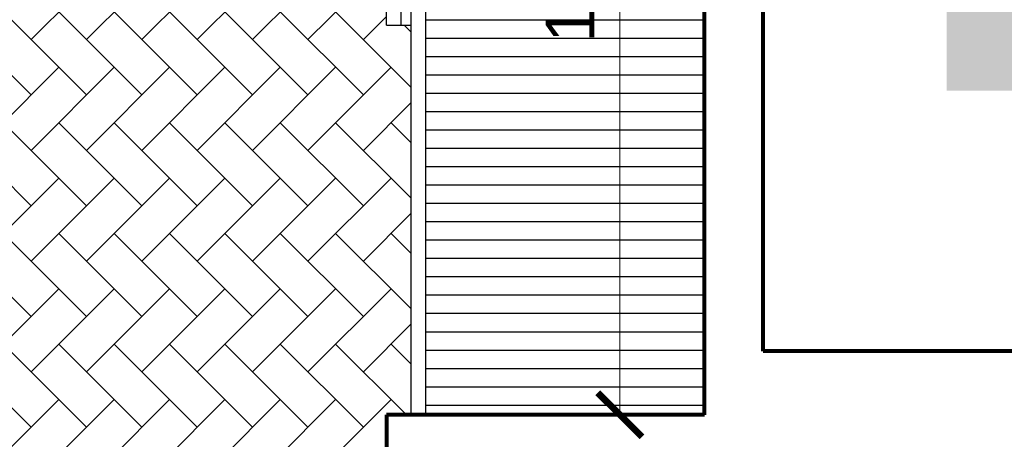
# Model space of a CAD drawing. Header units: inches. Extents: x -2 to 11.2, y -3.4 to 32.7.
# Tile 37 of 42: x 2.5 to 4.5, y 3.6 to 4.5. Entities that reach past the tile are written whole.
import ezdxf

# ---------------------------------------------------------------- set-up
doc = ezdxf.new("R2010")
doc.units = ezdxf.units.IN
doc.header["$MEASUREMENT"] = 0
doc.linetypes.add('CONTINUA', pattern=[0])
for name, color, linetype in [('Closet', 86, 'Continuous'), ('Cotas', 60, 'Continuous'), ('Puerta corrediza', 2, 'Continuous'), ('Puertas', 1, 'Continuous'), ('Textura piso', 8, 'Continuous')]:
    doc.layers.add(name, color=color, linetype=linetype)
doc.layers.add('Paredes', color=5, linetype='Continuous', lineweight=80)
doc.styles.get("Standard").update_dxf_attribs({"font": 'arial.ttf'})
doc.dimstyles.new('Cotas', dxfattribs={"dimtxt": 0.1, "dimasz": 0.09, "dimexe": 0.2, "dimexo": 0.4, "dimgap": 0.05, "dimtad": 1, "dimzin": 0, "dimdsep": 46, "dimtxsty": 'Standard', "dimblk": 'ARCHTICK', "dimcen": 0.09, "dimse1": 1, "dimse2": 1, "dimclrd": 60, "dimclre": 256, "dimadec": 0, "dimazin": 0, "dimtfac": 1, "dimtix": 1, "dimtofl": 0, "dimtmove": 1, "dimatfit": 3, "dimfxl": 0, "dimtolj": 1, "dimtzin": 0, "dimlwd": 9, "dimarcsym": 0})

# ---------------------------------------------------------------- blocks, each defined once
blk = doc.blocks.new('ppuerta closet')
at = {"layer": 'Puerta corrediza'}
for p, q in [((149.8526819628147, 30.20975324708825), (150.8492816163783, 30.20975324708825)), ((149.8526819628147, 30.17975324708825), (149.8526819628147, 30.20975324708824)), ((150.8492816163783, 30.20975324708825), (150.8492816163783, 30.17975324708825)), ((149.8526819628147, 30.17975324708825), (150.8492816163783, 30.17975324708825)), ((149.0560823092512, 30.12975324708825), (149.0560823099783, 30.15975329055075)), ((150.0526819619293, 30.15975326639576), (149.0560823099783, 30.15975329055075)), ((150.0526819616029, 30.12975326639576), (150.0526819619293, 30.15975326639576)), ((150.0526819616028, 30.12975326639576), (149.0560823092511, 30.12975329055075))]:
    blk.add_line(p, q, dxfattribs=at)
blk = doc.blocks.new('_ArchTick')
at = {"color": 0, "linetype": 'ByBlock', "const_width": 0.15}
blk.add_lwpolyline([(-0.5, -0.5), (0.5, 0.5)], dxfattribs=at)
blk = doc.blocks.new('*D97')
at = {"layer": 'Cotas', "color": 60, "linetype": 'CONTINUA', "lineweight": 9, "transparency": 16777216}
blk.add_line((3.746938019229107, 5.462856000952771), (3.746938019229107, 3.66965669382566), dxfattribs=at)
at = {"layer": 'Defpoints', "color": 0, "transparency": 16777216}
for p in [(3.746938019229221, 5.462856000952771), (3.746938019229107, 3.66965669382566), (3.746938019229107, 3.66965669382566)]:
    blk.add_point(p, dxfattribs=at)
at = {"layer": 'Cotas', "color": 60, "lineweight": 9, "transparency": 16777216, "xscale": 0.09, "yscale": 0.09, "zscale": 0.09}
for p, rotation in [((3.746938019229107, 5.462856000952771), 90), ((3.746938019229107, 3.66965669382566), 270)]:
    blk.add_blockref('_ArchTick', p, dxfattribs=dict(at, rotation=rotation))
at = {"layer": 'Cotas', "color": 0, "transparency": 16777216, "insert": (3.645880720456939, 4.566256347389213), "char_height": 0.1, "attachment_point": 5, "rotation": 90}
blk.add_mtext('\\A1;1.79', dxfattribs=at)

msp = doc.modelspace()

# ---------------------------------------------------------------- hatches: boundary and pattern name
at = {"layer": 'Closet'}
h = msp.add_hatch(dxfattribs=at)
h.set_pattern_fill('ANSI31', color=256, scale=0.3, angle=-45.00000000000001, style=0)
h.set_pattern_definition([(360, (-26.85975312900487, 108.9145412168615), (1.382753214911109e-17, 0.0375), [])])
h.paths.add_polyline_path([(3.919617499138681, 3.669656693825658), (3.919617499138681, 5.462856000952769), (3.300000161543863, 5.462856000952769), (3.300000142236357, 4.666256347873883), (3.320000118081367, 4.666256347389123), (3.350000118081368, 4.666256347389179), (3.350000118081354, 3.669656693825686)])
h.paths.add_polyline_path([(3.655802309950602, 4.630690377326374), (3.655802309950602, 4.447496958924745), (3.430802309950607, 4.447496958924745), (3.430802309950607, 4.630690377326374)], flags=24)
h.paths.add_polyline_path([(3.742122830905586, 4.690930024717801), (3.742122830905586, 4.486279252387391), (3.5112799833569, 4.486279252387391), (3.5112799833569, 4.690930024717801)], flags=24)
at = {"layer": 'Textura piso'}
h = msp.add_hatch(dxfattribs=at)
h.set_pattern_fill('AR-CONC', color=256, scale=0.02, angle=270, style=0)
h.set_pattern_definition([(320, (-41.40975532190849, -126.9724224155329), (-0.01255042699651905, -0.1434520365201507), [0.015, -0.165]), (265, (-41.40975532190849, -126.9724224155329), (0.1504384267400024, 0.02775026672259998), [0.012, -0.132]), (10.45139999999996, (-41.41080118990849, -126.9843767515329), (0.1378879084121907, -0.1157018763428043), [0.012748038, -0.1402284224]), (316.1842, (-41.36975532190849, -126.9724224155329), (-0.03310380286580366, -0.2134482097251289), [0.0225, -0.2475]), (6.635599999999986, (-41.37251398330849, -126.9902097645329), (0.1948235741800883, -0.1869325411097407), [0.01912205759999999, -0.2103425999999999]), (261.1842, (-41.36975532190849, -126.9724224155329), (0.1948237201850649, -0.1869323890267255), [0.018, -0.198]), (291, (-41.37975532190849, -126.9924224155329), (-0.0805237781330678, -0.1193814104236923), [0.015, -0.165]), (236, (-41.37975532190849, -126.9924224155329), (0.1450300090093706, -0.04866306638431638), [0.012, -0.132]), (341.4514, (-41.38646564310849, -127.0023708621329), (0.06450609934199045, -0.168044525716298), [0.012748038, -0.1402284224]), (307.5, (-41.40975532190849, -126.9724224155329), (0.0665787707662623, -0.002431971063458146), [0, -0.1303999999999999, 0, -0.1339999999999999, 0, -0.1324999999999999]), (277.5, (-41.40975532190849, -126.9724224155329), (0.07888234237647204, -0.05261390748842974), [0, -0.0764, 0, -0.1274, 0, -0.0505]), (237.5, (-41.40975532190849, -126.9278224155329), (-0.00451097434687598, -0.1067644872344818), [0, -0.05, 0, -0.156, 0, -0.207]), (227.5, (-41.40975532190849, -126.9078224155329), (0.02002099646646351, -0.1166372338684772), [0, -0.06499999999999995, 0, -0.1035999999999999, 0, -0.1469999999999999])])
h.paths.add_polyline_path([(7.588042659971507, 4.332166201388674), (7.588042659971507, 8.155069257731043), (4.414585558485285, 8.155069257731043), (4.414585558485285, 4.332166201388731)])
h.paths.add_polyline_path([(5.139617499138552, 7.399656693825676, -0.4142135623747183), (5.175514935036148, 7.435554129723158), (5.777283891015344, 7.435554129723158), (5.803720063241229, 7.435554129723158, -0.4142135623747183), (5.839617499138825, 7.399656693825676), (5.839617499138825, 5.515041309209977, -0.4142135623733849), (5.803720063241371, 5.479143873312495), (5.849669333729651, 5.479143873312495), (5.849669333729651, 5.425040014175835, -0.4142135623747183), (5.885566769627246, 5.460937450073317), (7.16590864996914, 5.460937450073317, -0.4142135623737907), (7.201806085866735, 5.425040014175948), (7.201806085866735, 5.398603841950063), (7.201806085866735, 4.796834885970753, -0.4142135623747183), (7.16590864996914, 4.760937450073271), (5.885566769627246, 4.760937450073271, -0.4142135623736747), (5.849669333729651, 4.79683488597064), (5.175514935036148, 4.79683488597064), (5.175514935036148, 5.479143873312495, -0.4142135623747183), (5.139617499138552, 5.515041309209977)], flags=16)
h.paths.add_polyline_path([(5.293721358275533, 7.353245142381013), (5.247309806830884, 7.399656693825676), (5.777283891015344, 7.399656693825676, 0.4142135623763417), (5.795232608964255, 7.41760541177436), (5.795232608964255, 7.399656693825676, -0.4142135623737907), (5.75933517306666, 7.363759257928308), (5.319104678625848, 7.363759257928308, 0.1989123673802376)], flags=0)
h.paths.add_polyline_path([(6.23961749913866, 6.999656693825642), (7.139617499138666, 6.999656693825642), (7.139617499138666, 6.099656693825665), (6.23961749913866, 6.099656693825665)], flags=16)
h.paths.add_polyline_path([(7.130011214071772, 4.940424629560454), (7.130011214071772, 5.380655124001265, -0.4142135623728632), (7.16590864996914, 5.416552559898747), (7.183857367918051, 5.416552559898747, 0.4142135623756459), (7.16590864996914, 5.398603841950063), (7.165908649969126, 4.868629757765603), (7.119497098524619, 4.915041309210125, 0.1989123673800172)], flags=0)
edge = h.paths.add_edge_path(flags=0)
edge.add_line((5.175514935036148, 6.155212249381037), (5.319104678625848, 6.155212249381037))
edge.add_arc((5.319104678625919, 6.191109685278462), 0.03589743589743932, 179.9999999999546, 269.9999999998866, ccw=False)
edge.add_line((5.28320724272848, 6.191109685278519), (5.28320724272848, 6.723588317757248))
edge.add_arc((5.319104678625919, 6.723588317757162), 0.03589743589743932, 90, 179.9999999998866, ccw=False)
edge.add_line((5.319104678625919, 6.759485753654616), (5.175514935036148, 6.759485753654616))
edge.add_line((5.175514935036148, 6.759485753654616), (5.175514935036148, 6.155212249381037))
edge = h.paths.add_edge_path(flags=0)
edge.add_line((5.175514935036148, 6.155212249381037), (5.319104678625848, 6.155212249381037))
edge.add_arc((5.319104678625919, 6.191109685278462), 0.03589743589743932, 179.9999999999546, 269.9999999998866, ccw=False)
edge.add_line((5.28320724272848, 6.191109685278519), (5.28320724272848, 6.723588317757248))
edge.add_arc((5.319104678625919, 6.723588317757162), 0.03589743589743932, 90, 179.9999999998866, ccw=False)
edge.add_line((5.319104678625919, 6.759485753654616), (5.175514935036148, 6.759485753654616))
edge.add_line((5.175514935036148, 6.759485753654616), (5.175514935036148, 6.155212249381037))
edge = h.paths.add_edge_path(flags=0)
edge.add_arc((5.867618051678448, 5.398603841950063), 0.01794871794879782, -1.272221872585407e-14, 180)
edge.add_line((5.849669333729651, 5.398603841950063), (5.849669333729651, 4.868629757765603))
edge.add_line((5.849669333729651, 4.868629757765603), (5.885566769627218, 4.868629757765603))
edge.add_line((5.885566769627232, 4.868629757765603), (5.88556676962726, 5.398603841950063))
edge = h.paths.add_edge_path(flags=0)
edge.add_arc((5.867618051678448, 5.398603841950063), 0.01794871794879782, -1.272221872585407e-14, 180)
edge.add_line((5.849669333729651, 5.398603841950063), (5.849669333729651, 4.868629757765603))
edge.add_line((5.849669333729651, 4.868629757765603), (5.885566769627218, 4.868629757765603))
edge.add_line((5.885566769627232, 4.868629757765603), (5.88556676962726, 5.398603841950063))
h.paths.add_polyline_path([(5.278777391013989, 7.748336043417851), (7.146322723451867, 7.748336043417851), (7.146322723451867, 7.517896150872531), (5.278777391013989, 7.517896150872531)], flags=24)
h = msp.add_hatch(dxfattribs=at)
h.set_pattern_fill('AR-HBONE', color=256, scale=0.02, angle=270, style=0)
h.set_pattern_definition([(315, (-41.40975532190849, -126.9724224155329), (0.1131370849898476, -2.966472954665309e-17), [0.24, -0.08]), (45, (-41.35318677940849, -127.0289909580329), (0.1131370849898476, -2.966472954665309e-17), [0.24, -0.08])])
edge = h.paths.add_edge_path()
edge.add_line((3.789617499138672, 0.8499999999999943), (3.789617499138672, 1.249999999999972))
edge.add_line((3.789617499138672, 1.249999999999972), (4.014520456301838, 1.249999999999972))
edge.add_line((4.014520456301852, 1.249999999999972), (4.014520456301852, 1.916409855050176))
edge.add_line((4.014520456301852, 1.916409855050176), (3.997789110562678, 1.916409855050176))
edge.add_line((3.997789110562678, 1.916409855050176), (3.972692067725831, 1.916409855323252))
edge.add_line((3.972692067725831, 1.916409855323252), (3.9726920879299, 2.749999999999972))
edge.add_line((3.9726920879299, 2.749999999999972), (3.789617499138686, 2.749999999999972))
edge.add_line((3.789617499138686, 2.749999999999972), (3.789617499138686, 3.549656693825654))
edge.add_line((3.789617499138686, 3.549656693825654), (3.270000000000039, 3.549656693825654))
edge.add_line((3.270000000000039, 3.549656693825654), (3.270000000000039, 3.669656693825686))
edge.add_line((3.270000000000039, 3.669656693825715), (3.320000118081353, 3.669656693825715))
edge.add_line((3.320000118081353, 3.669656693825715), (3.320000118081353, 4.466256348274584))
edge.add_line((3.320000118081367, 4.466256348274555), (3.300000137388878, 4.466256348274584))
edge.add_line((3.300000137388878, 4.466256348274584), (3.270000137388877, 4.466256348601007))
edge.add_line((3.270000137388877, 4.466256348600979), (3.270000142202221, 4.664847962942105))
edge.add_line((3.270000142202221, 4.664847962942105), (3.266523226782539, 4.664847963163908))
edge.add_line((3.266523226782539, 4.664847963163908), (3.266523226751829, 4.65712186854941))
edge.add_ellipse((3.258385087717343, 4.657121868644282), major_axis=(0.005754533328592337, 0.005754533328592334), ratio=0.9999999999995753, start_angle=220.324277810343, end_angle=315.0000000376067, ccw=False)
edge.add_line((3.257721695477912, 4.649010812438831), (3.24840000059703, 4.651274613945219))
edge.add_line((3.24840000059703, 4.651274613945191), (3.248400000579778, 4.65838738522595))
edge.add_line((3.248400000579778, 4.65838738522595), (3.242325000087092, 4.658387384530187))
edge.add_ellipse((3.262232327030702, 4.642171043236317), major_axis=(0.01815587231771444, 0.01815587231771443), ratio=0.9999999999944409, start_angle=95.83402702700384, end_angle=134.8997913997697)
edge.add_line((3.236556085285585, 4.642215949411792), (3.232200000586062, 4.642215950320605))
edge.add_line((3.232200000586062, 4.642215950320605), (3.23220000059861, 4.63195172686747))
edge.add_line((3.232200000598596, 4.63195172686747), (3.178200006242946, 4.631951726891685))
edge.add_ellipse((3.230780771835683, 5.459750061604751), major_axis=(0.5865214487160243, 0.5865214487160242), ratio=0.9999999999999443, start_angle=134.7854552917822, end_angle=221.3655225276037, ccw=False)
edge.add_line((2.401319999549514, 5.462856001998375), (2.370000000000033, 5.462856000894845))
edge.add_line((2.370000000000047, 5.462856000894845), (2.370000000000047, 5.082856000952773))
edge.add_line((2.370000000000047, 5.082856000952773), (2.370000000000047, 4.232856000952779))
edge.add_line((2.370000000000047, 4.232856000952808), (2.370000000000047, 3.549656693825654))
edge.add_line((2.370000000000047, 3.549656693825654), (0.2500000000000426, 3.549656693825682))
edge.add_line((0.2500000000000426, 3.549656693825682), (0.2500000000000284, 2.049999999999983))
edge.add_line((0.2500000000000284, 2.049999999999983), (1.05000000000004, 2.049999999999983))
edge.add_line((1.05000000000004, 2.049999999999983), (1.05000000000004, 0.2499999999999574))
edge.add_line((1.05000000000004, 0.2499999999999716), (1.15029296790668, 0.2499999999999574))
edge.add_ellipse((1.151248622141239, 0.2512486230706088), major_axis=(0.0008829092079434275, -0.0008829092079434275), ratio=0.9999999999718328, start_angle=404.99999009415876, end_angle=629.9999999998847, ccw=False)
edge.add_line((1.151038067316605, 0.2537458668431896), (1.15249724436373, 0.2537458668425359))
edge.add_line((1.15249724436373, 0.2537458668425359), (1.152497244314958, 0.2936393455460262))
edge.add_ellipse((1.156461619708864, 0.2936393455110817), major_axis=(0.002803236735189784, -0.002803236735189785), ratio=0.9999999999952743, start_angle=135.0000000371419, end_angle=225.0000000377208, ccw=False)
edge.add_line((1.157710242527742, 0.2981209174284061), (1.157710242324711, 0.6082362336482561))
edge.add_ellipse((1.15646162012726, 0.6127178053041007), major_axis=(0.002803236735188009, 0.002803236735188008), ratio=0.9999999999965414, start_angle=135.0000000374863, end_angle=225.0000000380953, ccw=False)
edge.add_line((1.151980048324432, 0.613966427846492), (1.152497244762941, 0.6139664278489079))
edge.add_line((1.152497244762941, 0.6139664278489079), (1.152497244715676, 0.6526112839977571))
edge.add_line((1.15249724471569, 0.6526112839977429), (1.183712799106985, 0.6526112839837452))
edge.add_arc((1.168993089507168, 0.2716303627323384), 0.3812651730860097, 2.1090138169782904, 87.78740112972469, ccw=False)
edge.add_arc((1.931006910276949, 0.2716303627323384), 0.3812651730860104, 92.21259887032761, 177.8909861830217, ccw=False)
edge.add_line((1.916287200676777, 0.6526112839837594), (1.947502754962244, 0.6526112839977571))
edge.add_line((1.947502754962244, 0.6526112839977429), (1.947502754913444, 0.6127178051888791))
edge.add_ellipse((1.94353837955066, 0.6127178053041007), major_axis=(0.002803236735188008, -0.002803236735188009), ratio=0.9999999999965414, start_angle=314.9999999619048, end_angle=404.9999999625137, ccw=False)
edge.add_line((1.942289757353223, 0.6082362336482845), (1.942289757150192, 0.2981209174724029))
edge.add_ellipse((1.943538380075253, 0.2936393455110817), major_axis=(0.002803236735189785, 0.002803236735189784), ratio=0.9999999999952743, start_angle=-45.00000003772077, end_angle=44.99999996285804)
edge.add_line((1.948019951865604, 0.2923907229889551), (1.947502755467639, 0.2923907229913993))
edge.add_line((1.947502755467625, 0.2923907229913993), (1.947502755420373, 0.2537458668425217))
edge.add_line((1.947502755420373, 0.2537458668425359), (1.947502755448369, 0.2512486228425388))
edge.add_ellipse((1.948751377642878, 0.2512486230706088), major_axis=(0.0008829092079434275, 0.0008829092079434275), ratio=0.9999999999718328, start_angle=-89.99999999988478, end_angle=135.0000099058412, ccw=False)
edge.add_line((1.949371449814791, 0.2524972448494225), (1.949210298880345, 0.2524972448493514))
edge.add_ellipse((1.948751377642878, 0.2512486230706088), major_axis=(0.0008829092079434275, 0.0008829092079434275), ratio=0.9999999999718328, start_angle=-89.99999999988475, end_angle=135.0000099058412)
edge.add_line((1.949707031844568, 0.2500000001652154), (1.949999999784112, 0.2500000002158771))
edge.add_line((1.949999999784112, 0.2500000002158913), (2.189617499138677, 0.250000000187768))
edge.add_line((2.189617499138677, 0.2500000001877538), (2.189617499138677, 0.8499999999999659))
edge.add_line((2.189617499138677, 0.8499999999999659), (3.789617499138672, 0.8499999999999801))
h.paths.add_polyline_path([(3.211658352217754, 1.583118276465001), (3.217363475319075, 1.577286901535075), (3.223727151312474, 1.570004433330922), (3.223727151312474, 1.536703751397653), (3.230944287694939, 1.536703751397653), (3.230944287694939, 1.491178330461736), (3.23291308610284, 1.489648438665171), (3.230944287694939, 1.486885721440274), (3.230944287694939, 1.476543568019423), (3.223574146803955, 1.476543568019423), (3.212294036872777, 1.460714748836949, -0.2675163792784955), (3.262154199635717, 1.374193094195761), (3.262154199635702, 1.256995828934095), (3.280129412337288, 1.256995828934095), (3.280129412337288, 1.361074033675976), (3.350716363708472, 1.361074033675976), (3.350716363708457, 1.100703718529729), (3.280129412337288, 1.100703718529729), (3.280129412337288, 1.145008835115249), (3.262154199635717, 1.1509222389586), (3.262154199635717, 1.116531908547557, -0.4142135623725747), (3.162154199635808, 1.016531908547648), (3.051598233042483, 1.016531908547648), (3.051598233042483, 0.9313118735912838), (3.011547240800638, 0.9313118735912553), (3.011547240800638, 1.016531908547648), (2.902218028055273, 1.016531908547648, -0.4142135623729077), (2.80221802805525, 1.116531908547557), (2.802218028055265, 1.150943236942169), (2.780868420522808, 1.143919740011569), (2.780868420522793, 1.100703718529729), (2.710281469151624, 1.100703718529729), (2.710281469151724, 1.361074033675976), (2.780868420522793, 1.361074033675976), (2.780868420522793, 1.256995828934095), (2.802218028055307, 1.256995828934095), (2.802218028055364, 1.374193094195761, -0.2655810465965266), (2.85145414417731, 1.460350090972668), (2.84168388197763, 1.474462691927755), (2.833012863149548, 1.474462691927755), (2.833012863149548, 1.486987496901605), (2.830886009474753, 1.490059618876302), (2.833012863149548, 1.491532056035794), (2.833012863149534, 1.534723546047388), (2.840540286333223, 1.534723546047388), (2.841145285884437, 1.545528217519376), (2.84182310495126, 1.552858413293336), (2.843215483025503, 1.562827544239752), (2.846095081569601, 1.572819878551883), (2.849932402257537, 1.58016981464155), (2.854615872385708, 1.585558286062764), (2.860207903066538, 1.589838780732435), (2.866470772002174, 1.593404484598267), (2.873288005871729, 1.596348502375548), (2.880580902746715, 1.598746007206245), (2.888221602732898, 1.600649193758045), (2.896089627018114, 1.602119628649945), (2.9038973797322, 1.603195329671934), (2.911362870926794, 1.603917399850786), (2.919604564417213, 1.604411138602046), (2.927837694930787, 1.604486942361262), (2.933466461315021, 1.604356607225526), (2.935889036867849, 1.604291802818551), (2.938260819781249, 1.604230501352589), (2.940644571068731, 1.604181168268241), (2.943263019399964, 1.604144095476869), (2.946378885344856, 1.604117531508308), (2.95025488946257, 1.604099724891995), (2.955153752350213, 1.604088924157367), (2.961338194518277, 1.604083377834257), (2.969070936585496, 1.604081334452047), (2.978614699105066, 1.6040810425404), (2.990111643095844, 1.604080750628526), (3.00322169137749, 1.604078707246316), (3.017484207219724, 1.604073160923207), (3.032438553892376, 1.604062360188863), (3.047624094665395, 1.604044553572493), (3.06258019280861, 1.604017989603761), (3.076846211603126, 1.603980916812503), (3.089961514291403, 1.603931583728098), (3.101570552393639, 1.60386794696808), (3.111738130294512, 1.603786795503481), (3.120634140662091, 1.603684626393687), (3.128428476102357, 1.603557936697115), (3.138628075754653, 1.603327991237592), (3.149558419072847, 1.602888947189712), (3.159334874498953, 1.602272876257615), (3.168047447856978, 1.601436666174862), (3.176166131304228, 1.600272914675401), (3.184066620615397, 1.598657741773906), (3.19186173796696, 1.596452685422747), (3.19974870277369, 1.592735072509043), (3.206513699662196, 1.587686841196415)], flags=16)
h.paths.add_polyline_path([(3.187220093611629, 1.518364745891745), (3.193382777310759, 1.516537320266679), (3.199185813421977, 1.514018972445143), (3.205897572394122, 1.509678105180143), (3.2079044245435, 1.5079781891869), (3.204110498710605, 1.510833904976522), (3.200700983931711, 1.513039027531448), (3.197560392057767, 1.514724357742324), (3.194573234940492, 1.516020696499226), (3.191624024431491, 1.517058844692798), (3.188617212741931, 1.517950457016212), (3.185537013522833, 1.518730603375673), (3.182387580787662, 1.519415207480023), (3.179173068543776, 1.520020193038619), (3.175897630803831, 1.520561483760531), (3.172565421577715, 1.521055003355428), (3.169180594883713, 1.521516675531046), (3.165747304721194, 1.521962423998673), (3.162269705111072, 1.522404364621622), (3.158751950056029, 1.522839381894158), (3.155198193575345, 1.523260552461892), (3.151612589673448, 1.523660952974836), (3.147999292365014, 1.524033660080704), (3.144362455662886, 1.524371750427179), (3.140706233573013, 1.524668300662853), (3.137034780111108, 1.524916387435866), (3.133312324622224, 1.525111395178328), (3.12934339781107, 1.525257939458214), (3.124892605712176, 1.525362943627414), (3.119724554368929, 1.525433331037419), (3.113603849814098, 1.525476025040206), (3.106295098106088, 1.525497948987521), (3.097562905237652, 1.525506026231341), (3.087171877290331, 1.525507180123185), (3.075010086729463, 1.525507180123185), (3.061459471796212, 1.525507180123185), (3.047025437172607, 1.525507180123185), (3.032213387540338, 1.525507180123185), (3.017528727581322, 1.525507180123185), (3.003476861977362, 1.525507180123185), (2.990563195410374, 1.525507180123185), (2.979293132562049, 1.525507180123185), (2.970040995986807, 1.525506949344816), (2.962656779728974, 1.525505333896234), (2.956859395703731, 1.525500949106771), (2.952367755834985, 1.525492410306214), (2.948900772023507, 1.525478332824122), (2.946177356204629, 1.525457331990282), (2.943916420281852, 1.525428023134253), (2.941836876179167, 1.525389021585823), (2.939706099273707, 1.525338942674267), (2.937485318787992, 1.525276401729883), (2.935184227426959, 1.525200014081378), (2.932812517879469, 1.525108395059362), (2.930379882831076, 1.525000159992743), (2.927896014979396, 1.524873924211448), (2.925370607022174, 1.52472830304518), (2.922813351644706, 1.52456191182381), (2.920230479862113, 1.524373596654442), (2.917614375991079, 1.524163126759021), (2.914953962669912, 1.523930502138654), (2.912238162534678, 1.523675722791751), (2.909455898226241, 1.523398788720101), (2.906596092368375, 1.523099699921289), (2.903647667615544, 1.522778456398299), (2.900599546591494, 1.522435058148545), (2.897446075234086, 1.522067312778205), (2.894203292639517, 1.521664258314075), (2.890892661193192, 1.521212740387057), (2.887535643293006, 1.5206996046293), (2.884153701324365, 1.520111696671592), (2.880768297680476, 1.519435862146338), (2.877400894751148, 1.518658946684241), (2.874072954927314, 1.517767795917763), (2.870782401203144, 1.516722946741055), (2.867432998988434, 1.515379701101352), (2.863904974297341, 1.513567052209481), (2.860078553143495, 1.511113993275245), (2.855833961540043, 1.507849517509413), (2.851051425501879, 1.503602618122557), (2.845611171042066, 1.498202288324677), (2.843102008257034, 1.49548851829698), (2.843708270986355, 1.493163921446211), (2.844956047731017, 1.49007315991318), (2.846446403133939, 1.487689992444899), (2.848199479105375, 1.485881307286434), (2.850235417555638, 1.48451399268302), (2.852574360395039, 1.483454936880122), (2.855236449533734, 1.482571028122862), (2.858244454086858, 1.481746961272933), (2.861631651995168, 1.480938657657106), (2.866886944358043, 1.47980694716), (2.869687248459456, 1.479264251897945), (2.863071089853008, 1.480595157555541), (2.856374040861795, 1.482193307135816), (2.849591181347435, 1.484445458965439), (2.845541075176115, 1.488624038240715), (2.842870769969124, 1.495238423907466), (2.842975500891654, 1.495351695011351), (2.842682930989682, 1.497095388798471), (2.84310200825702, 1.495488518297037), (2.845611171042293, 1.49820228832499), (2.851051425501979, 1.503602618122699), (2.858034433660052, 1.509803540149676), (2.86556203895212, 1.514629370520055), (2.872010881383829, 1.517215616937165), (2.878936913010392, 1.519070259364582), (2.885670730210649, 1.52041454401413), (2.89229419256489, 1.521426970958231), (2.898518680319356, 1.522200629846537), (2.906863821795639, 1.523140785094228), (2.915113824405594, 1.523961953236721), (2.922789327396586, 1.52457946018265), (2.930236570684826, 1.525008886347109), (2.937342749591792, 1.525283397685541), (2.944043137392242, 1.525440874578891), (2.95018930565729, 1.525488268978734), (2.956859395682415, 1.525500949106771), (2.962656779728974, 1.525505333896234), (2.970040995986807, 1.525506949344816), (2.979293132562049, 1.525507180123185), (2.990563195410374, 1.525507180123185), (3.003476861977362, 1.525507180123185), (3.017528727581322, 1.525507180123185), (3.032213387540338, 1.525507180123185), (3.047025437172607, 1.525507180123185), (3.061459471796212, 1.525507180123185), (3.075010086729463, 1.525507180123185), (3.087171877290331, 1.525507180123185), (3.097562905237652, 1.525506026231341), (3.106295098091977, 1.52549794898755), (3.11360384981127, 1.525476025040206), (3.122826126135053, 1.525411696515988), (3.131474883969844, 1.525207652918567), (3.138765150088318, 1.524825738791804), (3.146043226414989, 1.524235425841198), (3.153209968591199, 1.523496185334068), (3.160155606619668, 1.522673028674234), (3.168167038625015, 1.521654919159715), (3.174545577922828, 1.52078492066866), (3.180972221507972, 1.519722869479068)], flags=0)
h.paths.add_polyline_path([(2.924141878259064, 1.604473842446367), (2.916461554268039, 1.604282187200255), (2.914873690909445, 1.604158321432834), (2.922544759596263, 1.604481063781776)], flags=16)
h.paths.add_polyline_path([(3.09420474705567, 2.410590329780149), (2.967323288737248, 2.529116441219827), (2.856915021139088, 2.408775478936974), (2.826500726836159, 2.372759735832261), (2.757869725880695, 2.313973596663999), (2.755385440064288, 2.313697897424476), (2.746804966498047, 2.290084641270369), (2.709367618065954, 2.241621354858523), (2.64662763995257, 2.20347307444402), (2.624089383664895, 2.203128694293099), (2.613698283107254, 2.212145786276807), (2.60906700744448, 2.239362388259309), (2.611676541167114, 2.269792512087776), (2.643828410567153, 2.335262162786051), (2.696846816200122, 2.386742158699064), (2.723078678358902, 2.458701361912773), (2.76418005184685, 2.517047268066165), (2.831513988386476, 2.566887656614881), (2.835575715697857, 2.575138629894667), (2.873924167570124, 2.616365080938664), (2.775210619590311, 2.708578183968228), (2.692948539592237, 2.631282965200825), (2.636122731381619, 2.581416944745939), (2.6066656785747, 2.566776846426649), (2.532384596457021, 2.533837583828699), (2.52260378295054, 2.506722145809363), (2.498049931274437, 2.481852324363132), (2.436199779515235, 2.447352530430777), (2.40396048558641, 2.440699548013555), (2.387386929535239, 2.44965291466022), (2.377931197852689, 2.480329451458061), (2.387702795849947, 2.520742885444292), (2.421803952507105, 2.568090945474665), (2.464144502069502, 2.6063245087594), (2.503957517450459, 2.637865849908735), (2.507113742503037, 2.649846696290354), (2.523150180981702, 2.688759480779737), (2.525570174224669, 2.700638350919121), (2.629723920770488, 2.777739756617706), (2.642614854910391, 2.794999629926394), (2.664091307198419, 2.812380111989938), (2.517679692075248, 2.949150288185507, -0.414213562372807), (2.51566384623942, 3.008358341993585), (3.016095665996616, 3.544067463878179, -0.414213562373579), (3.075303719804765, 3.546083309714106), (3.65182877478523, 3.007523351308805, -0.4142135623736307), (3.653844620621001, 2.948315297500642), (3.355196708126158, 2.628614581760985), (3.354815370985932, 2.626625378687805), (3.336010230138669, 2.600783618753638), (3.320812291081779, 2.591806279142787), (3.153412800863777, 2.412606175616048, -0.4142135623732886)], flags=16)
h.paths.add_polyline_path([(3.260574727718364, 1.193001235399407), (3.2618471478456, 1.192591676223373), (3.260574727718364, 1.192591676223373)], flags=0)
h.paths.add_polyline_path([(1.883970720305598, 0.8160422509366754), (1.883970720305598, 0.820061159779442), (1.878999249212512, 0.820061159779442), (1.878999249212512, 0.8161938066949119, 0.01042263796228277)], flags=16)
h.paths.add_polyline_path([(1.885119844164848, 1.053720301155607), (1.898885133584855, 1.053720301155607), (1.898885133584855, 1.048748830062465), (1.923742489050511, 1.048748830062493), (1.923742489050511, 1.043777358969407), (1.933685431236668, 1.043777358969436), (1.933685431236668, 1.038805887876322), (1.94362837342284, 1.03880588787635), (1.94362837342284, 1.033834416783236), (1.953571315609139, 1.033834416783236), (1.953571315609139, 1.02886294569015), (1.958542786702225, 1.028862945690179), (1.95854278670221, 1.023891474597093), (1.963514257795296, 1.023891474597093), (1.963514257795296, 1.018920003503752), (1.973457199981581, 1.01892000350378), (1.973457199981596, 1.00897706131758), (1.978428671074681, 1.008977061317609), (1.978428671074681, 1.004005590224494), (1.983400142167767, 1.004005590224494), (1.983400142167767, 0.9940626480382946), (1.988371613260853, 0.994062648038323), (1.988371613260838, 0.9841197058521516), (1.993343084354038, 0.9841197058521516), (1.993343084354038, 0.9741767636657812), (1.998314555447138, 0.9741767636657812), (1.998314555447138, 0.9542908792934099), (2.003286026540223, 0.9542908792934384), (2.003286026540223, 0.9353520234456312), (1.885119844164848, 0.9353520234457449), (1.885119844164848, 0.8250326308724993), (1.839227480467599, 0.8250326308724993), (1.839227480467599, 0.8300041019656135), (1.829284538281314, 0.830004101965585), (1.829284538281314, 0.8349755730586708), (1.819341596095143, 0.8349755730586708), (1.819341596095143, 0.8399470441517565), (1.814370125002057, 0.8399470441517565), (1.814370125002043, 0.8449185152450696), (1.804427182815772, 0.844918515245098), (1.804427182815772, 0.8498899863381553), (1.799455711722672, 0.8498899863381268), (1.799455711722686, 0.8548614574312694), (1.7944842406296, 0.8548614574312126), (1.7944842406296, 0.8648043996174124), (1.789512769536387, 0.8648043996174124), (1.789512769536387, 0.8697758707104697), (1.784541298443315, 0.8697758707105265), (1.784541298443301, 0.8797188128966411), (1.77956982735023, 0.8797188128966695), (1.779569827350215, 0.8896617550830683), (1.774598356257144, 0.8896617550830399), (1.774598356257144, 0.9045761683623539), (1.769626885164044, 0.9045761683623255), (1.769626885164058, 0.9353520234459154), (1.740834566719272, 0.9353520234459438), (1.740150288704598, 0.9282224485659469), (1.738986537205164, 0.9201037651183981), (1.737371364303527, 0.912203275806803), (1.735166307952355, 0.904408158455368), (1.731448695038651, 0.8965211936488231), (1.726400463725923, 0.8897561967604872), (1.721831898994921, 0.8846115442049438), (1.716000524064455, 0.8789064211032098), (1.708718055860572, 0.8725427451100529), (1.675417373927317, 0.8725427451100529), (1.675417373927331, 0.8653256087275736), (1.629891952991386, 0.865325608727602), (1.628362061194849, 0.8633568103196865), (1.625599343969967, 0.8653256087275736), (1.615257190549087, 0.8653256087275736), (1.615257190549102, 0.8726957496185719), (1.599428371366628, 0.8839758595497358, -0.2675163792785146), (1.512906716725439, 0.8341156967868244), (1.395709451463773, 0.8341156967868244), (1.395709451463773, 0.8161404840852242), (1.49978765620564, 0.8161404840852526), (1.49978765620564, 0.7455535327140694), (1.239417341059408, 0.7455535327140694), (1.239417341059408, 0.8161404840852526), (1.283722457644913, 0.8161404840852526), (1.289635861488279, 0.834115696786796), (1.255245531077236, 0.8341156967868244, -0.4142135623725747), (1.155245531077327, 0.9341156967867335), (1.155245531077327, 1.044671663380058), (1.070025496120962, 1.044671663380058), (1.070025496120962, 1.084722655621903), (1.155245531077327, 1.084722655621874), (1.155245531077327, 1.194051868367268, -0.4142135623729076), (1.255245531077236, 1.294051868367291), (1.289656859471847, 1.294051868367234), (1.282633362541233, 1.315401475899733), (1.239417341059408, 1.315401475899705), (1.239417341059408, 1.385988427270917), (1.499787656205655, 1.385988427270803), (1.499787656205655, 1.315401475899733), (1.395709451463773, 1.315401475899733), (1.395709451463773, 1.294051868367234), (1.512906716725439, 1.294051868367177, -0.2655810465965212), (1.599063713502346, 1.244815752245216), (1.613176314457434, 1.254586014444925), (1.613176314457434, 1.263257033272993), (1.625701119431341, 1.263257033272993), (1.62877324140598, 1.265383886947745), (1.630245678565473, 1.263257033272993), (1.673437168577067, 1.263257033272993), (1.673437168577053, 1.255729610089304), (1.684241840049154, 1.255124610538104), (1.691572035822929, 1.254446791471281), (1.701541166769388, 1.253054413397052), (1.711533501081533, 1.250174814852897), (1.718883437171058, 1.246337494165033), (1.724271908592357, 1.241654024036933), (1.728552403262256, 1.236061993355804), (1.732118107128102, 1.22979912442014), (1.735062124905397, 1.222981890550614), (1.737459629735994, 1.215688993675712), (1.739362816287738, 1.208048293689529), (1.74083325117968, 1.200180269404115), (1.741908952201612, 1.192372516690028), (1.742631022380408, 1.18490702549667), (1.743124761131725, 1.176665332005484), (1.743200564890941, 1.1684322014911), (1.743070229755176, 1.162803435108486), (1.74300542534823, 1.160380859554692), (1.74294412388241, 1.158009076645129), (1.742894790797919, 1.155625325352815), (1.742857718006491, 1.153006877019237), (1.742831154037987, 1.149891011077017), (1.742813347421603, 1.146015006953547), (1.742802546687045, 1.141116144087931), (1.742797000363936, 1.134931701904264), (1.742794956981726, 1.127198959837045), (1.742794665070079, 1.117655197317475), (1.742794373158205, 1.106158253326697), (1.742792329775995, 1.093048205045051), (1.742786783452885, 1.078785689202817), (1.742775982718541, 1.063831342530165), (1.742758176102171, 1.048645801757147), (1.74273161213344, 1.033689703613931), (1.742694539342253, 1.01942368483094), (1.742645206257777, 1.006308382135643), (1.742581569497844, 0.9946993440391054), (1.742500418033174, 0.9845317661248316), (1.742398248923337, 0.9756357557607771), (1.742271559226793, 0.9678414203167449), (1.742041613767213, 0.9576418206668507), (1.741602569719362, 0.9467114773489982), (1.740986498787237, 0.936935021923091), (1.740834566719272, 0.9353520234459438), (1.885119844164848, 0.9353520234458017)], flags=16)
h.paths.add_polyline_path([(1.96848572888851, 0.9393764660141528), (1.888942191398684, 0.9393764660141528), (1.888942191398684, 1.013948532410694), (1.968485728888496, 1.013948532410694)], flags=0)
h.paths.add_polyline_path([(1.948599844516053, 0.9990341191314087), (1.948599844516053, 0.9443479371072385), (1.893913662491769, 0.9443479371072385), (1.893913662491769, 0.9990341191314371)], flags=0)
h.paths.add_polyline_path([(1.938656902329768, 0.9890911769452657), (1.938656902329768, 0.9493194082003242), (1.90385660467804, 0.9493194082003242), (1.90385660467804, 0.9890911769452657)], flags=0)
h.paths.add_polyline_path([(1.928713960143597, 0.9791482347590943), (1.928713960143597, 0.9592623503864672), (1.90882807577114, 0.9592623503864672), (1.908828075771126, 0.9791482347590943)], flags=0)
h.paths.add_polyline_path([(1.918771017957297, 0.9692052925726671), (1.918771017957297, 0.9642338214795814), (1.913799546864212, 0.9642338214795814), (1.913799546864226, 0.9692052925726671)], flags=0)
h.paths.add_polyline_path([(1.743187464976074, 1.17212801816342), (1.742995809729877, 1.179808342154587), (1.742871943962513, 1.181396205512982), (1.743194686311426, 1.173725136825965)], flags=16)
h.paths.add_polyline_path([(1.874027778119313, 0.9344049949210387), (1.874027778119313, 0.8598329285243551), (1.809398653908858, 0.8598329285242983), (1.809398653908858, 0.9344049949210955)], flags=0)
h.paths.add_polyline_path([(1.869056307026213, 0.929433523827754), (1.869056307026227, 0.8747473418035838), (1.824313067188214, 0.8747473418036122), (1.824313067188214, 0.9294335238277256)], flags=0)
h.paths.add_polyline_path([(1.864084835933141, 0.9244620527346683), (1.864084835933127, 0.8846902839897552), (1.834256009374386, 0.8846902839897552), (1.8342560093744, 0.9244620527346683)], flags=0)
h.paths.add_polyline_path([(1.859113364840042, 0.9194905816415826), (1.859113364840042, 0.894633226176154), (1.844198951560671, 0.894633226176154), (1.844198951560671, 0.9194905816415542)], flags=0)
h.paths.add_polyline_path([(1.854141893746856, 0.9145191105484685), (1.854141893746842, 0.8996046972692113), (1.849170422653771, 0.8996046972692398), (1.849170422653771, 0.9145191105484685)], flags=0)
h.paths.add_polyline_path([(1.635809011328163, 1.253586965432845), (1.634202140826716, 1.253167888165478), (1.636915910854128, 1.250658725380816), (1.642316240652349, 1.245218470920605), (1.648517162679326, 1.23823546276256), (1.653342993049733, 1.230707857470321), (1.655929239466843, 1.224259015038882), (1.657783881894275, 1.21733298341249), (1.659128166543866, 1.210599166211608), (1.660140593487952, 1.203975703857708), (1.660914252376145, 1.19775121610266), (1.661854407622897, 1.1894060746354), (1.662675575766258, 1.181156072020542), (1.663293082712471, 1.173480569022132), (1.663722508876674, 1.166033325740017), (1.66399702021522, 1.158927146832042), (1.664154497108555, 1.152226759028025), (1.664201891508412, 1.146080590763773), (1.66421457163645, 1.139410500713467), (1.664218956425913, 1.133613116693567), (1.664220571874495, 1.126228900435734), (1.664220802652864, 1.116976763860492), (1.664220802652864, 1.105706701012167), (1.664220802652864, 1.09279303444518), (1.664220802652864, 1.078741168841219), (1.664220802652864, 1.064056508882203), (1.664220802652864, 1.049244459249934), (1.664220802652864, 1.034810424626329), (1.664220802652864, 1.021259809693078), (1.664220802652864, 1.00909801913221), (1.664219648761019, 0.9987069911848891), (1.664211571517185, 0.9899747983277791), (1.66418964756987, 0.9826660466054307), (1.664125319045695, 0.9734437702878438), (1.663921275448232, 0.9647950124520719), (1.663539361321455, 0.9575047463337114), (1.662949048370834, 0.9502266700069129), (1.66220980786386, 0.943059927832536), (1.661386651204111, 0.9361142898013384), (1.660368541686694, 0.9281028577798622), (1.659498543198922, 0.9217243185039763), (1.658436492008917, 0.9152976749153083), (1.657078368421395, 0.9090498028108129), (1.655250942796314, 0.9028871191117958), (1.65273259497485, 0.8970840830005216), (1.648391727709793, 0.8903723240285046), (1.646691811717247, 0.8883654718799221), (1.64954752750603, 0.8921593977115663), (1.651752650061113, 0.895568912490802), (1.653437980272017, 0.8987095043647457), (1.654734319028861, 0.9016966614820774), (1.655772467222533, 0.9046458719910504), (1.656664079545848, 0.9076526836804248), (1.65744422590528, 0.9107328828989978), (1.658128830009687, 0.9138823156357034), (1.65873381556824, 0.9170968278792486), (1.65927510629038, 0.9203722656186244), (1.659768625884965, 0.9237044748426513), (1.660230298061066, 0.9270893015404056), (1.660676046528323, 0.9305225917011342), (1.661117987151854, 0.9340001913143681), (1.661553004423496, 0.937517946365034), (1.661974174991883, 0.9410717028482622), (1.662374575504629, 0.9446573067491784), (1.662747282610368, 0.9482706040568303), (1.663085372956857, 0.9519074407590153), (1.663381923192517, 0.9555636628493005), (1.66363000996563, 0.959235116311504), (1.663825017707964, 0.9629575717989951), (1.663971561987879, 0.9669264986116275), (1.664076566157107, 0.971377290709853), (1.664146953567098, 0.9765453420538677), (1.664189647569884, 0.9826660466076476), (1.6642115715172, 0.9899747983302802), (1.664219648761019, 0.9987069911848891), (1.664220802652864, 1.00909801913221), (1.664220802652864, 1.021259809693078), (1.664220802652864, 1.034810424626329), (1.664220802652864, 1.049244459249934), (1.664220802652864, 1.064056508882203), (1.664220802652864, 1.078741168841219), (1.664220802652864, 1.09279303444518), (1.664220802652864, 1.105706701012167), (1.664220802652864, 1.116976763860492), (1.664220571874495, 1.126228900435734), (1.664218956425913, 1.133613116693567), (1.66421457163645, 1.139410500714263), (1.664206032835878, 1.143902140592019), (1.6641919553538, 1.147369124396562), (1.664170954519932, 1.150092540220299), (1.664141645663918, 1.152353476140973), (1.664102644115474, 1.15443302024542), (1.664052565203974, 1.156563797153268), (1.663990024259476, 1.158784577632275), (1.663913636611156, 1.161085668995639), (1.663822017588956, 1.163457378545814), (1.663713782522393, 1.165890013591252), (1.663587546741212, 1.168373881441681), (1.663441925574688, 1.170899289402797), (1.663275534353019, 1.173456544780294), (1.663087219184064, 1.176039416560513), (1.662876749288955, 1.178655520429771), (1.662644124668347, 1.181315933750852), (1.662389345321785, 1.184031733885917), (1.662112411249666, 1.186813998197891), (1.661813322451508, 1.189673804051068), (1.661492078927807, 1.192622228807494), (1.661148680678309, 1.19567034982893), (1.660780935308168, 1.198823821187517), (1.660377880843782, 1.202066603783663), (1.659926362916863, 1.205377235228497), (1.659413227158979, 1.208734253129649), (1.658825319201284, 1.212116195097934), (1.658149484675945, 1.215501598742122), (1.657372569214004, 1.218869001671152), (1.656481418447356, 1.222196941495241), (1.655436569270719, 1.225487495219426), (1.654093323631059, 1.228836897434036), (1.652280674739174, 1.232364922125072), (1.649827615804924, 1.236191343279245), (1.646563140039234, 1.240435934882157), (1.642316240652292, 1.245218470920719), (1.636915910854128, 1.250658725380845), (1.63420214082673, 1.253167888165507), (1.631877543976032, 1.252561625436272), (1.628786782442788, 1.251313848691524), (1.626403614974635, 1.249823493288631), (1.624594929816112, 1.248070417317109), (1.623227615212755, 1.246034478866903), (1.622168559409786, 1.243695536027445), (1.621284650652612, 1.241033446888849), (1.620460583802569, 1.238025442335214), (1.619652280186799, 1.234638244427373), (1.618520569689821, 1.229382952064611), (1.617977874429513, 1.226582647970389), (1.61930878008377, 1.233198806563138), (1.620906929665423, 1.239895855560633), (1.623159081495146, 1.24667871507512), (1.627337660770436, 1.250728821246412), (1.633952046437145, 1.253399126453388), (1.634065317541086, 1.253294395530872)], flags=0)
h.paths.add_polyline_path([(1.331714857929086, 0.8356951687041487), (1.331305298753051, 0.834422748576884), (1.331305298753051, 0.8356951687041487)], flags=0)
h.paths.add_polyline_path([(1.498184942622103, 1.964118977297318), (2.18615220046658, 1.964118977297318), (2.18615220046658, 1.842372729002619), (1.498184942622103, 1.842372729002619)], flags=24)
h.paths.add_polyline_path([(1.312357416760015, 2.276735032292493), (2.412777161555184, 2.276735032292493), (2.412777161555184, 2.04548922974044), (1.312357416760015, 2.04548922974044)], flags=24)

# ---------------------------------------------------------------- linework, layer by layer
at = {"layer": 'Paredes'}
for p, q in [((4.039617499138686, 3.799656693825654), (4.039617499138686, 5.582856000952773)), ((3.919617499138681, 3.669656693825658), (3.919617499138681, 5.462856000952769)), ((5.159914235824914, 3.799656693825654), (4.039617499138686, 3.799656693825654)), ((3.270000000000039, 3.669656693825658), (3.270000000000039, 3.549656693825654)), ((3.919617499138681, 3.669656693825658), (3.270000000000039, 3.669656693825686))]:
    msp.add_line(p, q, dxfattribs=at)
at = {"layer": 'Puertas'}
msp.add_line((3.300000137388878, 4.466256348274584), (3.320000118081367, 4.466256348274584), dxfattribs=at)

# ---------------------------------------------------------------- block references
at = {"layer": 'Puerta corrediza', "rotation": 270}
msp.add_blockref('ppuerta closet', (-26.85975312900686, 154.5189383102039), dxfattribs=at)

# ---------------------------------------------------------------- dimensions: what is measured, and where the dimension line sits
at = {"layer": 'Cotas'}
dim = msp.add_linear_dim(base=(3.746938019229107, 3.66965669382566), p1=(3.746938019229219, 5.462856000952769), p2=(3.746938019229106, 3.669656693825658), angle=270, dimstyle='Cotas', dxfattribs=at)
dim.commit()
dim.dimension.update_dxf_attribs({"geometry": '*D97', "text_midpoint": (3.645880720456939, 4.566256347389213)})

doc.saveas('drawing.dxf')
